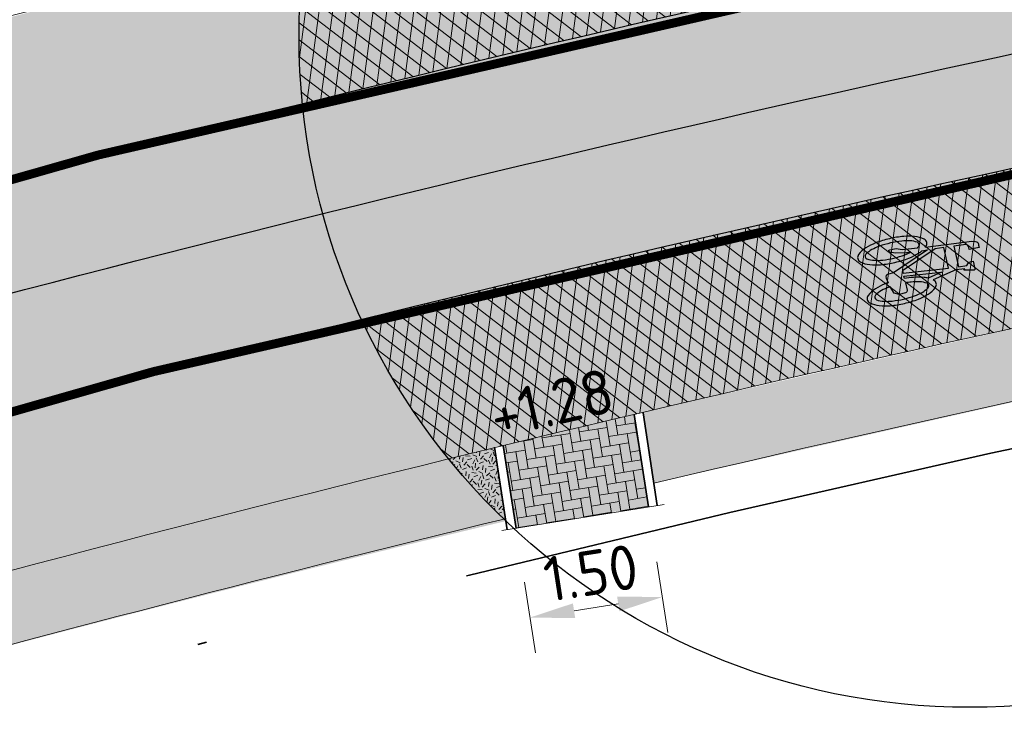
# Model space of a CAD drawing. Header units: metres. Extents: x 132493 to 134960, y 502695 to 503907.
# Tile 85 of 144: x 133418.69 to 133429.7, y 503156.51 to 503164.34. Entities that reach past the tile are written whole.
import ezdxf

# ---------------------------------------------------------------- set-up
doc = ezdxf.new("R2010")
doc.units = ezdxf.units.M
for name, pattern in [('VH-OPSLUITBAND_100X200', [16, 8, -2, 4, -2]), ('VW-1-1_STREEP', [2, 1, -1]), ('XX-PROJECTGRENS', [18, 12, -3, 0, -3])]:
    doc.linetypes.add(name, pattern=pattern)
doc.layers.get('Defpoints').update_dxf_attribs({"color": 3})
for name, color, linetype, lineweight, plot in [('ARC-hoev-bss-kf-ev-grijs-nieuw', 253, 'Continuous', 18, False), ('ARC-hoev-fietsstrook-plateau-drempel-afalt rood', 241, 'Continuous', 18, False), ('ARC-hoev-gras zaaien', 73, 'Continuous', 35, False), ('ARC-hoev-nieuw-asfalt-streetprint', 215, 'Continuous', 35, False)]:
    doc.layers.add(name, color=color, linetype=linetype, lineweight=lineweight, plot=plot)
for name, color, linetype, lineweight in [('N-WE-GR-GRAS-A-200', 81, 'Continuous', 18), ('N-WE-KG-GRENS_WERKGRENS-G', 5, 'XX-PROJECTGRENS', 35), ('N-WE-VH-KANTOPSLUITING_OPSLUITBAND_100X200-G', 150, 'VH-OPSLUITBAND_100X200', 35), ('N-WE-VH-KANTOPSLUITING_VOORKANTBAND-G', 7, 'Continuous', 35), ('N-WE-VH-KANTVERHARDING-G', 2, 'Continuous', 18), ('N-WE-VH-VERHARDING_ASFALT-A', 23, 'Continuous', 18), ('N-WE-VW-MARKERING_LANGS_STREEP_11_010-G', 7, 'VW-1-1_STREEP', 13), ('N-WE-VW-MARKERING_SYMBOOL-S', 7, 'Continuous', 25), ('N02-WE-VH-VERHARDING_ASFALT-A', 252, 'Continuous', 18), ('N02-WE-VH-VERHARDING_BETONSTRAATSTEEN_ELLEBOOG-A', 251, 'Continuous', 18), ('X-XX-AL-DETAIL1-M', 7, 'Continuous', 18), ('X-XX-AL-DETAIL1-T25', 7, 'Continuous', 25)]:
    doc.layers.add(name, color=color, linetype=linetype, lineweight=lineweight)
doc.styles.add('NLCS-ISO-M200-T25', font='NLCS-ISO.ttf', dxfattribs={"height": 0.5})
doc.dimstyles.new('NLCS-M200-T25-PIJL_L2_H1', dxfattribs={"dimscale": 0.2, "dimtxt": 2.5, "dimasz": 2.5, "dimexe": 2, "dimexo": 2, "dimgap": 0.7, "dimtad": 1, "dimzin": 0, "dimdsep": 46, "dimtxsty": 'NLCS-ISO-M200-T25', "dimcen": 0, "dimdle": 2, "dimclrd": 256, "dimclre": 256, "dimclrt": 256, "dimadec": 1, "dimazin": 0, "dimtfac": 1, "dimtdec": 3, "dimtofl": 0, "dimtmove": 0, "dimatfit": 3, "dimfxl": 2, "dimfxlon": 1, "dimtfillclr": 256, "dimtolj": 1, "dimtzin": 0, "dimlwd": -1, "dimlwe": -1, "dimarcsym": 0})

# ---------------------------------------------------------------- blocks, each defined once
blk = doc.blocks.new('*D334')
at = {"layer": 'Defpoints', "color": 0, "transparency": 16777216}
for p in [(133425.7182280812, 503158.8909545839), (133425.874131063, 503157.8832981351), (133424.6039854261, 503156.282315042)]:
    blk.add_point(p, dxfattribs=at)
at = {"layer": 'X-XX-AL-DETAIL1-M', "transparency": 16777216}
for p, q in [((133425.812971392, 503158.2785948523), (133425.9352907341, 503157.4880014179)), ((133424.4529280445, 503157.2586526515), (133424.3306087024, 503158.0492460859)), ((133424.88588927, 503157.7303989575), (133425.3800101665, 503157.8068485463))]:
    blk.add_line(p, q, dxfattribs=at)
for points in [[(133424.8731476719, 503157.8127524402), (133424.8986308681, 503157.6480454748), (133424.3917683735, 503157.6539493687)], [(133425.3672685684, 503157.889202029), (133425.3927517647, 503157.7244950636), (133425.874131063, 503157.8832981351)]]:
    blk.add_solid(points, dxfattribs=at)
at = {"layer": 'X-XX-AL-DETAIL1-M', "transparency": 16777216, "insert": (133425.073319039, 503158.1540380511), "char_height": 0.5, "attachment_point": 5, "rotation": 8.794975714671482, "style": 'NLCS-ISO-M200-T25'}
blk.add_mtext('\\A1;1.50', dxfattribs=at)
blk = doc.blocks.new('N-SVW-MARKERING_SYMBOOL_FIETS_1.35')
h = blk.add_hatch(color=256)
h.paths.add_polyline_path([(-0.04499837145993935, 1.349999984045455), (-0.06976901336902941, 1.349999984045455), (-0.06976901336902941, 1.35), (-0.0945396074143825, 1.35, 0.2360683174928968), (-0.1193102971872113, 1.325229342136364), (-0.131695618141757, 1.288073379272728), (-0.1832587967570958, 0.7663029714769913, 0.006813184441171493), (-0.1885121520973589, 0.7728116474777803, 0.2231196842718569), (-0.2307781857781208, 0.7926605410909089, 0.2231196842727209), (-0.2730442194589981, 0.7728116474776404, 0.09064812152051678), (-0.3271133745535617, 0.6765780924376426, 0.04745077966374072), (-0.3555239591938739, 0.5585754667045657, 0.03537354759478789), (-0.3670167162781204, 0.3963302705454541, 0.03537354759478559), (-0.3555239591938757, 0.2340850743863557, 0.04745077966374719), (-0.3271133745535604, 0.1160824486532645, 0.09064812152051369), (-0.2730442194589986, 0.01984889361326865, 0.2231196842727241), (-0.2307781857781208, -2.710505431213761e-20, 0.223119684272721), (-0.1885121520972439, 0.01984889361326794, 0.0906481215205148), (-0.1344429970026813, 0.116082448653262, 0.04745077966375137), (-0.1060324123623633, 0.2340850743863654, 0.03537354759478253), (-0.0945396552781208, 0.3963302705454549, 0.03537354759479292), (-0.1060324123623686, 0.5585754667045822, 0.04745077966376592), (-0.1344429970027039, 0.6765780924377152, 0.038863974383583), (-0.1533803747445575, 0.7202944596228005), (-0.1478054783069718, 0.7834766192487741), (0.01692823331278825, 0.3546412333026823), (0.01692823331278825, 0.2972477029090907, 0.5446649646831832), (0.05408419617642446, 0.2600917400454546), (0.1103382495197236, 0.2722041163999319, 0.008345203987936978), (0.1151182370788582, 0.2340850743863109, 0.04745077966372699), (0.1435288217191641, 0.1160824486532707, 0.09064812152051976), (0.1975979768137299, 0.01984889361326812, 0.2231196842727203), (0.2398640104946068, -2.710505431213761e-20, 0.2231196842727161), (0.2821300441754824, 0.01984889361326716, 0.09064812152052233), (0.336199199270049, 0.1160824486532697, 0.04745077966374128), (0.3646097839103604, 0.2340850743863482, 0.03537354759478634), (0.376102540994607, 0.3963302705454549, 0.03537354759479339), (0.3646097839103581, 0.5585754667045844, 0.04745077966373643), (0.3361991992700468, 0.6765780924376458, 0.09064812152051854), (0.2821300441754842, 0.7728116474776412, 0.22311968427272), (0.2398640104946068, 0.7926605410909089, 0.2231196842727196), (0.1975979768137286, 0.7728116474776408, 0.006813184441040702), (0.1923446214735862, 0.7663029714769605), (0.1407814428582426, 1.040366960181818), (0.1531667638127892, 1.139449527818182), (0.165552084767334, 1.127064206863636), (0.1903227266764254, 1.238532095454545, 0.5489458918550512), (0.1779374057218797, 1.25091741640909), (0.091240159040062, 1.25091741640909), (0.091240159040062, 1.201376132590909), (0.1226163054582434, 1.169999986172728), (0.1160108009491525, 1.077522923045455), (-0.1218602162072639, 1.077522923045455), (-0.1098166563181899, 1.214016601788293, -0.2817769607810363), (-0.06976901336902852, 1.238532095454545), (-0.04499837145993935, 1.238532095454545)])
h.paths.add_polyline_path([(0.1036254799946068, 0.9660550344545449), (0.04169887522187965, 0.4582568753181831), (0.01692823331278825, 0.4582568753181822), (-0.1403706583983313, 0.8677379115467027), (-0.131695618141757, 0.966055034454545)], flags=16)
h.paths.add_polyline_path([(0.1283961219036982, 0.8793577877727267), (0.1608345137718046, 0.7171658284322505, 0.03598583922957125), (0.1435288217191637, 0.6765780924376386, 0.04745077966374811), (0.1151182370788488, 0.5585754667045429, 0.02190482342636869), (0.1052926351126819, 0.4582568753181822), (0.07885483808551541, 0.4582568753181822)], flags=16)
h.paths.add_polyline_path([(-0.2051783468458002, 0.6923682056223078, -0.01664003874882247), (-0.1957776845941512, 0.677412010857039), (-0.2183928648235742, 0.5077981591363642), (-0.2431635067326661, 0.4458715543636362), (-0.2431635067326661, 0.3715596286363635, 0.7207592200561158), (-0.2307781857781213, 0.3591743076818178, 0.1622776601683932), (-0.2183928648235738, 0.3715596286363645), (-0.1936222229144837, 0.4211009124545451), (-0.1688515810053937, 0.5449541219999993), (-0.1643679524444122, 0.5957685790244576, -0.03090717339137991), (-0.1514351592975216, 0.5235743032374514, -0.02887400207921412), (-0.1440809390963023, 0.3963302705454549, -0.0288740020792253), (-0.1514351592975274, 0.2690862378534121, -0.03940657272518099), (-0.169473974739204, 0.177386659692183, -0.08052682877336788), (-0.2051783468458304, 0.1002923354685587, -0.249059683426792), (-0.2307781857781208, 0.08669724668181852, -0.2490596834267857), (-0.2563780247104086, 0.100292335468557, -0.08052682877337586), (-0.2920823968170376, 0.1773866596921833, -0.03940657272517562), (-0.3101212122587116, 0.269086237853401, -0.02887400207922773), (-0.3174754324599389, 0.3963302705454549, -0.02887400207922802), (-0.310121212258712, 0.5235743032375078, -0.03940657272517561), (-0.2920823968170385, 0.615273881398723, -0.08052682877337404), (-0.256378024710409, 0.692368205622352, -0.2490596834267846), (-0.2307781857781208, 0.7059632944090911, -0.2490596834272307)], flags=16)
h.paths.add_polyline_path([(0.2398640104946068, 0.7059632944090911, -0.2490596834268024), (0.2654638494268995, 0.6923682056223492, -0.08052682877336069), (0.3011682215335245, 0.6152738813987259, -0.03940657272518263), (0.3192070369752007, 0.5235743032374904, -0.02887400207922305), (0.3265612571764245, 0.3963302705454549, -0.02887400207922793), (0.3192070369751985, 0.2690862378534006, -0.03940657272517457), (0.301168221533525, 0.1773866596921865, -0.08052682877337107), (0.2654638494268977, 0.100292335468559, -0.2490596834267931), (0.2398640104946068, 0.08669724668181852, -0.2490596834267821), (0.214264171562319, 0.1002923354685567, -0.08052682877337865), (0.1785597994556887, 0.1773866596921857, -0.03940657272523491), (0.1605209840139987, 0.2690862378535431, -0.003097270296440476), (0.1590287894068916, 0.2826879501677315), (0.2398640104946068, 0.3096330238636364), (0.2646346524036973, 0.3591743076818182), (0.2646346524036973, 0.4334862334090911, 0.4142135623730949), (0.2398640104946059, 0.4582568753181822), (0.1549042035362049, 0.4582568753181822, -0.01484253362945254), (0.160520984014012, 0.5235743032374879, -0.0394065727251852), (0.1785597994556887, 0.6152738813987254, -0.08052682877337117), (0.2142641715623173, 0.6923682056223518, -0.2490596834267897)], flags=16)
at = {"flags": 128}
for points in [[(-0.1832587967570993, 0.7663029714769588), (-0.131695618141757, 1.288073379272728), (-0.1193102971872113, 1.325229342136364, -0.4142135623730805), (-0.06976901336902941, 1.349999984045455), (-0.04499837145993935, 1.349999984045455), (-0.04499837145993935, 1.238532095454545), (-0.06976901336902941, 1.238532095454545, 0.2817769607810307), (-0.1098166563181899, 1.214016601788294), (-0.1218602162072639, 1.077522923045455), (0.1160108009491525, 1.077522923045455), (0.1226163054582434, 1.169999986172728), (0.091240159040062, 1.201376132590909), (0.091240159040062, 1.25091741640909), (0.1779374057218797, 1.25091741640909, -0.5489458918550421), (0.1903227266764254, 1.238532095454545), (0.165552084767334, 1.127064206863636), (0.1531667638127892, 1.139449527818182), (0.1407814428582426, 1.040366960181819), (0.1923446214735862, 0.7663029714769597)], [(-0.1885121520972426, 0.7728116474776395, 0.22311968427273), (-0.2307781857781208, 0.7926605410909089, 0.2231196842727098), (-0.2730442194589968, 0.7728116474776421, 0.09064812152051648), (-0.3271133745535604, 0.676578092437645, 0.04745077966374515), (-0.3555239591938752, 0.558575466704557, 0.03537354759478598), (-0.3670167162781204, 0.3963302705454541, 0.0353735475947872), (-0.3555239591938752, 0.2340850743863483, 0.04745077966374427), (-0.3271133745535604, 0.1160824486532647, 0.09064812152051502), (-0.2730442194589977, 0.01984889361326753, 0.2231196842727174), (-0.2307781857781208, -2.710505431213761e-20, 0.2231196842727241), (-0.1885121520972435, 0.01984889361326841, 0.09064812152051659), (-0.1344429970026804, 0.1160824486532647, 0.04745077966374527), (-0.106032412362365, 0.2340850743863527, 0.03537354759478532), (-0.0945396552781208, 0.3963302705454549, 0.03537354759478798), (-0.1060324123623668, 0.5585754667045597, 0.04745077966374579), (-0.1344429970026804, 0.676578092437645, 0.03886397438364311), (-0.1533803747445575, 0.7202944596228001), (-0.1478054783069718, 0.7834766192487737), (0.01692823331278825, 0.3546412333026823), (0.01692823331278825, 0.2972477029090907, 0.544664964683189), (0.0540841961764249, 0.2600917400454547), (0.1103382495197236, 0.2722041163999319, 0.008345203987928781), (0.1151182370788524, 0.2340850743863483, 0.04745077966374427), (0.1435288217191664, 0.1160824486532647, 0.09064812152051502), (0.1975979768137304, 0.01984889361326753, 0.2231196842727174), (0.2398640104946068, -2.710505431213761e-20, 0.2231196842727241), (0.2821300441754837, 0.01984889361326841, 0.09064812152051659), (0.3361991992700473, 0.1160824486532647, 0.04745077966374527), (0.3646097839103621, 0.2340850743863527, 0.03537354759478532), (0.376102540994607, 0.3963302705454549, 0.03537354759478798), (0.3646097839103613, 0.5585754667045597, 0.04745077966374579), (0.3361991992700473, 0.676578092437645, 0.09064812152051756), (0.2821300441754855, 0.7728116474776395, 0.22311968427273), (0.2398640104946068, 0.7926605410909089, 0.2231196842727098), (0.1975979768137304, 0.7728116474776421)]]:
    blk.add_lwpolyline(points, format="xyb", dxfattribs=at)
blk.add_lwpolyline([(-0.1403706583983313, 0.8677379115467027), (0.01692823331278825, 0.4582568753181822), (0.04169887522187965, 0.4582568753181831), (0.1036254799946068, 0.966055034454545), (-0.131695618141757, 0.966055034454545)], close=True, dxfattribs=at)
for points in [[(0.1608345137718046, 0.7171658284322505, 0.03598583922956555), (0.1435288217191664, 0.676578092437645, 0.04745077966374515), (0.1151182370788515, 0.558575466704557, 0.02190482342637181), (0.1052926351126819, 0.4582568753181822), (0.07885483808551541, 0.4582568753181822), (0.1283961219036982, 0.8793577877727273)], [(-0.1643679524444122, 0.5957685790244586), (-0.1688515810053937, 0.5449541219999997), (-0.1936222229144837, 0.4211009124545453), (-0.2183928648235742, 0.3715596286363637, -0.1622776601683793), (-0.2307781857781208, 0.359174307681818, -0.7207592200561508), (-0.2431635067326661, 0.3715596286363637), (-0.2431635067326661, 0.4458715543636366), (-0.2183928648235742, 0.5077981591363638), (-0.1957776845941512, 0.6774120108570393, 0.01664003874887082), (-0.205178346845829, 0.6923682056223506, 0.2490596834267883), (-0.2307781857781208, 0.7059632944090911, 0.2490596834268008), (-0.2563780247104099, 0.6923682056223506, 0.08052682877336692), (-0.2920823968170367, 0.6152738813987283, 0.0394065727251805), (-0.3101212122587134, 0.523574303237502, 0.02887400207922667), (-0.3174754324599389, 0.3963302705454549, 0.02887400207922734), (-0.3101212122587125, 0.2690862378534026, 0.03940657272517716), (-0.2920823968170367, 0.1773866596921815, 0.08052682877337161), (-0.2563780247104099, 0.1002923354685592, 0.2490596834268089), (-0.2307781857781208, 0.08669724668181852, 0.2490596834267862), (-0.2051783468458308, 0.1002923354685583, 0.08052682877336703), (-0.169473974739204, 0.1773866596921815, 0.0394065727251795), (-0.1514351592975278, 0.2690862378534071, 0.02887400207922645), (-0.1440809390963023, 0.3963302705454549, 0.02887400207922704), (-0.1514351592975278, 0.523574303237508, 0.0309071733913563)], [(0.3265612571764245, 0.3963302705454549, 0.02887400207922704), (0.3192070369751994, 0.523574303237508, 0.0394065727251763), (0.3011682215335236, 0.6152738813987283, 0.08052682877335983), (0.2654638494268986, 0.6923682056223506, 0.2490596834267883), (0.2398640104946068, 0.7059632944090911, 0.2490596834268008), (0.2142641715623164, 0.6923682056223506, 0.08052682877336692), (0.17855979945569, 0.6152738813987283, 0.0394065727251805), (0.1605209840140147, 0.523574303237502, 0.01484253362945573), (0.1549042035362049, 0.4582568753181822), (0.2398640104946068, 0.4582568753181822, -0.4142135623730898), (0.2646346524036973, 0.4334862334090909), (0.2646346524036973, 0.359174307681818), (0.2398640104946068, 0.3096330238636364), (0.1590287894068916, 0.2826879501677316, 0.003097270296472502), (0.1605209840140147, 0.2690862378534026, 0.03940657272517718), (0.17855979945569, 0.1773866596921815, 0.0805268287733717), (0.2142641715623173, 0.1002923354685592, 0.2490596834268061), (0.2398640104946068, 0.08669724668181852, 0.2490596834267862), (0.2654638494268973, 0.1002923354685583, 0.08052682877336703), (0.3011682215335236, 0.1773866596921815, 0.0394065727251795), (0.3192070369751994, 0.2690862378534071, 0.02887400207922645)]]:
    blk.add_lwpolyline(points, format="xyb", close=True, dxfattribs=at)
for centre, radius, start, end in [((-0.4247008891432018, 0.5768019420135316), 0.3069282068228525, 38.12735981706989, 39.68880251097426), ((0.4337867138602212, 0.5768019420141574), 0.3069282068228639, 140.3111974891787, 141.8726401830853)]:
    blk.add_arc(centre, radius, start, end)

msp = doc.modelspace()

# ---------------------------------------------------------------- hatches: boundary and pattern name
at = {"layer": 'ARC-hoev-bss-kf-ev-grijs-nieuw', "transparency": 33554636}
h = msp.add_hatch(color=256, dxfattribs=at)
h.dxf.hatch_style = 1
h.paths.add_polyline_path([(133424.0942598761, 503159.5768526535), (133425.5579412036, 503159.9269457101), (133425.7164631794, 503158.9023617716), (133424.2375338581, 503158.6508219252)])
at = {"layer": 'ARC-hoev-fietsstrook-plateau-drempel-afalt rood', "transparency": 33554661}
h = msp.add_hatch(color=256, dxfattribs=at)
h.dxf.hatch_style = 1
edge = h.paths.add_edge_path()
edge.add_arc((133874.0785810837, 501859.3957617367), 1383.652869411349, 110.685719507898, 112.2774342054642, ccw=False)
edge.add_line((133385.3147152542, 503153.8474396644), (133406.696, 503161.006))
edge.add_arc((133489.1299196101, 502892.3203188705), 281.0468757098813, 102.48983840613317, 107.05623810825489, ccw=False)
edge.add_line((133428.3489063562, 503166.7160454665), (133432.1803776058, 503167.5273210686))
edge.add_line((133432.1803776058, 503167.5273210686), (133439.1825611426, 503168.8599553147))
edge.add_line((133439.1825611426, 503168.8599553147), (133446.2176858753, 503170.0060392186))
edge.add_arc((133414.3323586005, 503395.2937239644), 227.5328877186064, 278.0556597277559, 282.3451638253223)
edge.add_arc((133422.5347198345, 503358.1242526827), 189.4692158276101, 282.3252506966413, 289.1152212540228)
edge.add_arc((133363.3031030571, 503510.0072610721), 352.429251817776, 290.1279035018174, 293.9666326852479)
edge.add_line((133506.461469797, 503187.9636932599), (133507.1268222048, 503186.3449442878))
edge.add_arc((133377.3554252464, 503474.9728560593), 316.4596134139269, 290.03505620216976, 294.20939162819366, ccw=False)
edge.add_arc((133420.7884745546, 503364.7020125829), 198.0051933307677, 281.8415515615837, 289.15929448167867, ccw=False)
edge.add_arc((133416.2490677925, 503383.364706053), 217.2031011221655, 277.99753115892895, 282.0032829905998, ccw=False)
edge.add_line((133446.4686288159, 503168.2741082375), (133436.3161534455, 503166.5569313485))
edge.add_line((133436.3161534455, 503166.5569313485), (133426.2376053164, 503164.4487757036))
edge.add_arc((133485.8196719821, 502904.7478368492), 266.4481193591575, 102.9215082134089, 107.3500818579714)
edge.add_line((133406.3623620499, 503159.0727003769), (133385.9217347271, 503152.2060470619))
edge.add_arc((133874.0785810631, 501859.3957617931), 1381.902869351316, 110.686213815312, 112.2773508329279)
edge.add_line((133350.2124804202, 503138.152911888), (133349.5472091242, 503139.7715280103))
h = msp.add_hatch(color=256, dxfattribs=at)
h.dxf.hatch_style = 1
edge = h.paths.add_edge_path()
edge.add_line((133351.162867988, 503135.8406031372), (133362.9430079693, 503140.6032789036))
edge.add_line((133362.9430079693, 503140.6032789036), (133368.9272291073, 503142.9745040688))
edge.add_line((133368.9272291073, 503142.9745040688), (133386.7888810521, 503149.8611911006))
edge.add_line((133386.7888810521, 503149.8611911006), (133396.9074360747, 503153.3917337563))
edge.add_line((133396.9074360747, 503153.3917337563), (133407.1054617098, 503156.6856919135))
edge.add_arc((133485.8196719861, 502904.7478368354), 263.9481193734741, 102.92295074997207, 107.35063303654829, ccw=False)
edge.add_arc((133485.8196719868, 502904.747836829), 263.9481193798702, 98.49526846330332, 102.9229507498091, ccw=False)
edge.add_arc((133416.2490677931, 503383.3647060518), 219.70310112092, 278.0003644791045, 282.0052124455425)
edge.add_arc((133416.249067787, 503383.3647060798), 219.7031011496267, 282.0052124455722, 286.0100604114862)
edge.add_arc((133424.3205027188, 503353.1113213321), 188.3979050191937, 286.1881840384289, 292.422048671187)
edge.add_line((133496.1803872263, 503178.9564258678), (133508.0773256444, 503184.0324457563))
edge.add_line((133508.0773256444, 503184.0324457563), (133508.7426780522, 503182.4136967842))
edge.add_line((133508.7426780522, 503182.4136967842), (133496.8575648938, 503177.3427223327))
edge.add_arc((133412.6910628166, 503386.3081157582), 225.2787955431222, 286.6741153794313, 291.93845340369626, ccw=False)
edge.add_arc((133416.2490677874, 503383.3647060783), 221.4531011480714, 282.006545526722, 286.010763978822, ccw=False)
edge.add_arc((133416.2490677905, 503383.364706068), 221.4531011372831, 278.0023270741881, 282.0065455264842, ccw=False)
edge.add_arc((133485.8196719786, 502904.7478368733), 262.1981193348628, 98.49691403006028, 102.9239692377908)
edge.add_arc((133485.8196719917, 502904.7478368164), 262.1981193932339, 102.9239692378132, 107.3510244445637)
edge.add_line((133407.6256344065, 503155.0147868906), (133404.5578980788, 503154.0514184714))
edge.add_line((133404.5578980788, 503154.0514184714), (133391.3422839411, 503149.6280387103))
edge.add_line((133391.3422839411, 503149.6280387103), (133387.0475230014, 503148.0616749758))
edge.add_line((133387.0475230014, 503148.0616749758), (133382.3092683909, 503146.2875099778))
edge.add_line((133382.3092683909, 503146.2875099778), (133382.2557241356, 503146.4276278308))
edge.add_line((133382.2557241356, 503146.4276278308), (133362.998749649, 503138.9027577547))
edge.add_line((133362.998749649, 503138.9027577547), (133351.7711160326, 503134.3607255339))
edge.add_line((133351.7711160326, 503134.3607255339), (133351.162867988, 503135.8406031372))
at = {"layer": 'ARC-hoev-gras zaaien', "transparency": 33554623}
h = msp.add_hatch(color=256, dxfattribs=at)
h.dxf.hatch_style = 1
edge = h.paths.add_edge_path()
edge.add_line((133425.654972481, 503159.9498406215), (133431.1000594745, 503161.1805069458))
edge.add_line((133431.1000594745, 503161.1805069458), (133436.5715803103, 503162.2872958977))
edge.add_line((133436.5715803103, 503162.2872958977), (133447.0782893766, 503164.0680232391))
edge.add_arc((133416.2490677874, 503383.3647060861), 221.4531011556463, 278.0023270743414, 282.8519703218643)
edge.add_line((133465.5075274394, 503167.4594487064), (133465.5666497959, 503167.2497420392))
edge.add_line((133465.5666497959, 503167.2497420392), (133460.5973646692, 503165.5900186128))
edge.add_arc((133417.6213218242, 503374.5816381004), 213.3645642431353, 277.9666890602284, 281.62005081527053, ccw=False)
edge.add_line((133447.1930849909, 503163.2762948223), (133436.2904545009, 503161.4186667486))
edge.add_line((133436.2904545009, 503161.4186667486), (133430.7702755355, 503160.2916196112))
edge.add_line((133430.7702755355, 503160.2916196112), (133425.7782626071, 503159.1569679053))
edge.add_line((133425.7782626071, 503159.1569679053), (133425.654972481, 503159.9498406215))
h = msp.add_hatch(color=256, dxfattribs=at)
h.dxf.hatch_style = 1
edge = h.paths.add_edge_path()
edge.add_line((133395.1916076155, 503149.8265648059), (133395.313342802, 503149.1313361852))
edge.add_line((133395.313342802, 503149.1313361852), (133395.181318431, 503149.1084702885))
edge.add_line((133395.181318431, 503149.1084702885), (133391.3422839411, 503149.6280387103))
edge.add_line((133391.3422839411, 503149.6280387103), (133397.4712056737, 503151.735016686))
edge.add_line((133397.4712056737, 503151.735016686), (133404.5578980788, 503154.0514184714))
edge.add_arc((133488.5054056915, 502894.5408901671), 272.7506156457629, 103.68074165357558, 107.9255651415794, ccw=False)
edge.add_line((133423.9967282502, 503159.5532085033), (133424.1235937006, 503158.7332319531))
edge.add_arc((133482.0725507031, 502916.0100738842), 249.5448117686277, 103.4277276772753, 108.0584411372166)
edge.add_arc((133543.4399895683, 502717.1634258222), 457.6314054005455, 107.645860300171, 108.8475228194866)
edge.add_line((133395.6018147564, 503150.2573847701), (133395.1436057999, 503150.1007027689))
edge.add_line((133395.1436057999, 503150.1007027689), (133395.1916076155, 503149.8265648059))
at = {"layer": 'ARC-hoev-nieuw-asfalt-streetprint', "transparency": 33554534}
h = msp.add_hatch(color=256, dxfattribs=at)
h.dxf.hatch_style = 1
edge = h.paths.add_edge_path()
edge.add_line((133350.2124804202, 503138.152911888), (133368.0183238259, 503145.3034398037))
edge.add_line((133368.0183238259, 503145.3034398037), (133385.9217347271, 503152.2060470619))
edge.add_line((133385.9217347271, 503152.2060470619), (133396.1020405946, 503155.7584687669))
edge.add_arc((133488.2908971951, 502892.3663371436), 279.0594923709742, 98.61931450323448, 109.2903583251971, ccw=False)
edge.add_arc((133416.2490677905, 503383.3647060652), 217.2031011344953, 277.9975311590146, 286.0090348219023)
edge.add_arc((133409.3766475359, 503397.1455138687), 232.3617369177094, 286.7007830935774, 294.8775911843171)
edge.add_line((133507.1268222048, 503186.3449442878), (133508.0773256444, 503184.0324457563))
edge.add_line((133508.0773256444, 503184.0324457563), (133496.1803872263, 503178.9564258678))
edge.add_arc((133439.1611432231, 503310.7452326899), 143.5948599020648, 285.21421151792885, 293.3960211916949, ccw=False)
edge.add_arc((133416.2490677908, 503383.3647060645), 219.7031011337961, 278.0003644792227, 286.01006041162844, ccw=False)
edge.add_arc((133488.2963002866, 502892.3435844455), 276.5828280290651, 98.62308436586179, 109.2943501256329)
edge.add_line((133396.9074360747, 503153.3917337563), (133386.7888810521, 503149.8611911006))
edge.add_line((133386.7888810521, 503149.8611911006), (133368.9272291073, 503142.9745040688))
edge.add_line((133368.9272291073, 503142.9745040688), (133351.162867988, 503135.8406031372))
edge.add_line((133351.162867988, 503135.8406031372), (133350.2124804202, 503138.152911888))
at = {"layer": 'N-WE-GR-GRAS-A-200', "transparency": 33554559}
h = msp.add_hatch(dxfattribs=at)
h.set_pattern_fill('AGR-GRAS_02', color=256, scale=0.02, angle=41.18807900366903, pattern_type=2)
h.set_pattern_definition([(19.88062735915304, (198920.7455719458, -10807.2764379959), (0.1200683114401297, 0.256092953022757), [0.04999999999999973, -0.1499999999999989]), (19.88062735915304, (198920.8082089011, -10807.12618284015), (0.1200683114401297, 0.256092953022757), [0.04999999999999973, -0.1499999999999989]), (109.880627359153, (198920.7405756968, -10807.20380854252), (-0.256092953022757, 0.1200683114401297), [0.05, -0.15]), (109.880627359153, (198920.7920036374, -10807.11077539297), (-0.256092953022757, 0.1200683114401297), [0.05, -0.15]), (64.88062735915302, (198920.7355794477, -10807.13117908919), (-0.06801232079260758, 0.1880806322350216), [0.05000000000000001, -0.2328427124]), (154.880627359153, (198920.8490162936, -10807.23903121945), (-0.1880806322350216, -0.06801232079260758), [0.04999999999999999, -0.2328427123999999]), (46.44567855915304, (198920.7721884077, -10807.20301072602), (0.1880806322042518, 0.06801232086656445), [0.04999999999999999, -0.3972135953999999]), (46.44567855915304, (198920.8228185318, -10807.07836486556), (0.1880806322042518, 0.06801232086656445), [0.04999999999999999, -0.3972135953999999]), (83.3155761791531, (198920.8772283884, -10807.22882937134), (-0.0680123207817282, 0.1880806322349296), [0.05, -0.3972135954]), (83.3155761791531, (198920.7619865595, -10807.17479863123), (-0.0680123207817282, 0.1880806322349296), [0.05, -0.3972135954]), (83.3155761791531, (198920.844817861, -10807.19801447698), (-0.0680123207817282, 0.1880806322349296), [0.05, -0.3972135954]), (136.4456785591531, (198920.7081651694, -10807.17299364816), (-0.06801232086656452, 0.1880806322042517), [0.05, -0.3972135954]), (173.315576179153, (198920.7729862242, -10807.23462343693), (-0.1880806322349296, -0.06801232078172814), [0.04999999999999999, -0.3972135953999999])])
h.paths.add_polyline_path([(133425.6567653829, 503159.9422356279), (133431.1018523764, 503161.1729019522), (133436.5733732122, 503162.2796909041), (133436.2922474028, 503161.411061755), (133430.7720684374, 503160.2840146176), (133425.7782608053, 503159.1569674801)])
h = msp.add_hatch(dxfattribs=at)
h.set_pattern_fill('AGR-GRAS_02', color=256, scale=0.02, angle=41.18807900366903, pattern_type=2)
h.set_pattern_definition([(19.88062735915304, (198914.8155208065, -10808.21428860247), (0.1200683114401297, 0.256092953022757), [0.04999999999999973, -0.1499999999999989]), (19.88062735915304, (198914.8781577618, -10808.06403344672), (0.1200683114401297, 0.256092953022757), [0.04999999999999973, -0.1499999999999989]), (109.880627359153, (198914.8105245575, -10808.14165914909), (-0.256092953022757, 0.1200683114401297), [0.05, -0.15]), (109.880627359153, (198914.8619524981, -10808.04862599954), (-0.256092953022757, 0.1200683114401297), [0.05, -0.15]), (64.88062735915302, (198914.8055283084, -10808.06902969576), (-0.06801232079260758, 0.1880806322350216), [0.05000000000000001, -0.2328427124]), (154.880627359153, (198914.9189651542, -10808.17688182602), (-0.1880806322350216, -0.06801232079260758), [0.04999999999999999, -0.2328427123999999]), (46.44567855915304, (198914.8421372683, -10808.14086133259), (0.1880806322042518, 0.06801232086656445), [0.04999999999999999, -0.3972135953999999]), (46.44567855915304, (198914.8927673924, -10808.01621547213), (0.1880806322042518, 0.06801232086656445), [0.04999999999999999, -0.3972135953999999]), (83.3155761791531, (198914.9471772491, -10808.16667997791), (-0.0680123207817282, 0.1880806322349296), [0.05, -0.3972135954]), (83.3155761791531, (198914.8319354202, -10808.1126492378), (-0.0680123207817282, 0.1880806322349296), [0.05, -0.3972135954]), (83.3155761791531, (198914.9147667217, -10808.13586508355), (-0.0680123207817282, 0.1880806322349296), [0.05, -0.3972135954]), (136.4456785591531, (198914.7781140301, -10808.11084425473), (-0.06801232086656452, 0.1880806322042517), [0.05, -0.3972135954]), (173.315576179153, (198914.8429350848, -10808.1724740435), (-0.1880806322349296, -0.06801232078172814), [0.04999999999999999, -0.3972135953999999])])
edge = h.paths.add_edge_path()
edge.add_line((133423.4837722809, 503159.428203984), (133423.9967282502, 503159.5532085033))
edge.add_line((133423.9967282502, 503159.5532085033), (133424.1194872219, 503158.7597735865))
edge.add_line((133424.1194872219, 503158.7597735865), (133424.1007295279, 503158.7552165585))
edge.add_arc((133429.3104437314, 503164.1504809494), 7.499999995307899, 219.0233409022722, 226.0023742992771, ccw=False)
at = {"layer": 'N-WE-VH-VERHARDING_ASFALT-A', "transparency": 33554559}
h = msp.add_hatch(dxfattribs=at)
h.set_pattern_fill('AVH-ASFALT_LAAG1-D', color=11, scale=5, angle=182, pattern_type=2)
h.set_pattern_definition([(262.4278792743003, (29.40421531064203, 8.391432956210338), (0.1486919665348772, -0.01976610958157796), []), (322.4278792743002, (29.40421531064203, 8.391432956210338), (0.09146393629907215, 0.1188879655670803), [])])
edge = h.paths.add_edge_path()
edge.add_arc((133429.3104437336, 503164.1504809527), 7.499999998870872, 171.9068029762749, 185.7241080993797)
edge.add_arc((133485.8196719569, 502904.7478369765), 266.4481192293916, 100.68712347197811, 103.89191918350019, ccw=False)
edge.add_arc((133429.310443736, 503164.1504809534), 7.499999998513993, 18.85493455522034, 32.7331156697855)
edge.add_arc((133487.8195898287, 502896.2517114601), 276.9186771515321, 100.8654668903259, 103.7744517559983)
h = msp.add_hatch(dxfattribs=at)
h.set_pattern_fill('AVH-ASFALT_LAAG1-D', color=11, scale=5, angle=182, pattern_type=2)
h.set_pattern_definition([(262.4278792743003, (30.30165935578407, 4.153621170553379), (0.1486919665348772, -0.01976610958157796), []), (322.4278792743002, (30.30165935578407, 4.153621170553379), (0.09146393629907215, 0.1188879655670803), [])])
edge = h.paths.add_edge_path()
edge.add_arc((133429.3104437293, 503164.1504809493), 7.499999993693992, 204.9183301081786, 219.0233409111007)
edge.add_arc((133485.8196719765, 502904.7478368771), 262.198119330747, 100.8256443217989, 103.7533983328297, ccw=False)
edge.add_arc((133429.3104437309, 503164.1504809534), 7.500000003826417, 345.555701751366, 359.6607125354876)
edge.add_arc((133485.8196719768, 502904.7478368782), 263.94811932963, 100.7006640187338, 103.8783786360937)
at = {"layer": 'N02-WE-VH-VERHARDING_ASFALT-A', "transparency": 33554559}
h = msp.add_hatch(dxfattribs=at)
h.set_pattern_fill('AVH-BSS_KEIFORMAAT_ELLEBOOG-SO', color=2, angle=217, pattern_type=2)
h.set_pattern_definition([(237.4278792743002, (0, 0), (0.03195713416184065, -0.1450129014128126), [0.315, -0.105]), (147.4278792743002, (0.1769700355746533, -0.113055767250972), (0.03195713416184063, -0.1450129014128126), [0.315, -0.105])])
edge = h.paths.add_edge_path()
edge.add_arc((133429.3104437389, 503164.1504809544), 7.50000000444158, 185.72410809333, 204.9183301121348)
edge.add_arc((133485.8196719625, 502904.7478369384), 263.9481192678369, 100.70066401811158, 103.87837863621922, ccw=False)
edge.add_arc((133429.3104437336, 503164.1504809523), 7.500000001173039, 359.6607125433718, 378.8549345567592)
edge.add_line((133436.4079925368, 503166.5742798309), (133429.7448705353, 503165.2285788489))
edge.add_arc((133485.8196718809, 502904.7478370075), 266.448119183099, 102.1488994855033, 103.8919191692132)
at = {"layer": 'N02-WE-VH-VERHARDING_BETONSTRAATSTEEN_ELLEBOOG-A', "transparency": 33554559}
h = msp.add_hatch(dxfattribs=at)
h.set_pattern_fill('AVH-BSS_KEIFORMAAT_ELLEBOOG-SO', color=256, angle=348.8536650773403, pattern_type=2)
h.set_pattern_definition([(9.281544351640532, (0, 0), (0.08669028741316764, 0.120560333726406), [0.315, -0.105]), (279.2815443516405, (-0.03387004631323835, 0.2072506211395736), (0.08669028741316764, 0.120560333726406), [0.315, -0.105])])
h.paths.add_polyline_path([(133424.0942598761, 503159.5768526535), (133425.5579412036, 503159.92694571), (133425.7182280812, 503158.8909545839), (133424.2373900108, 503158.651751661)])

# ---------------------------------------------------------------- linework, layer by layer
at = {"layer": 'Defpoints', "flags": 128}
for points in [[(133335.4504452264, 503132.0053922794, -0.009835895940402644), (133385.9217347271, 503152.2060470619, -0.01165277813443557), (133406.3623620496, 503159.0727003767, -0.03866584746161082), (133446.4686288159, 503168.2741082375, 0.03497102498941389), (133476.1512789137, 503174.5851279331, 0.02718182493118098), (133495.2130681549, 503181.2617497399), (133508.9356879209, 503187.1167259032), (133513.8202700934, 503188.835567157)], [(133335.937661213, 503130.8542534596, -0.009834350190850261), (133386.3553114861, 503151.0336204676, -0.01164884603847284), (133406.7339112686, 503157.8791959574, -0.03866195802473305), (133446.6479073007, 503167.037019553, 0.03496707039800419), (133476.4979056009, 503173.3841475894, 0.02719451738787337), (133495.6967161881, 503180.1090828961), (133509.3889012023, 503185.9510735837), (133517.2405361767, 503188.7139944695)], [(133336.4248771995, 503129.7031146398, -0.00983280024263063), (133386.7888810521, 503149.8611911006, -0.01164489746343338), (133407.1054617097, 503156.6856919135, -0.03865805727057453), (133446.8272136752, 503165.7999349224, 0.03496312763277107), (133476.8445313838, 503172.1831670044, 0.02720707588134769), (133496.1803872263, 503178.9564258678), (133509.8421144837, 503184.7854212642), (133514.6501180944, 503186.4773151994)]]:
    msp.add_lwpolyline(points, format="xyb", dxfattribs=at)
at = {"layer": 'Defpoints'}
msp.add_circle((133429.3104437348, 503164.1504809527), 7.5, dxfattribs=at)
at = {"layer": 'N-WE-KG-GRENS_WERKGRENS-G', "flags": 128}
msp.add_lwpolyline([(132713.8574613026, 502831.0580347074, 0.005570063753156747), (132736.3364398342, 502852.2821149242, 0.02528372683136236), (132742.3564131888, 502859.0920275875, 0.02378065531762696), (132764.8374316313, 502894.8777678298), (132764.3316825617, 502900.7720262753), (132769.1033134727, 502908.8440283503), (132770.1472463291, 502910.6100132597, -0.1999422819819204), (132792.8395207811, 502927.5846064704), (132821.6574329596, 502934.8682218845), (132821.8774908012, 502934.9238406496, -0.3826627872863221), (132824.7147034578, 502933.4345395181), (132826.4403593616, 502928.7457023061), (132836.0126593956, 502932.3790914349), (132835.1422824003, 502934.6408631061, -0.4190667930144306), (132837.1916569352, 502939.0343225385), (132839.9460323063, 502940.0107226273), (132859.0093786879, 502946.7684991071), (132896.4310291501, 502960.6877564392), (132897.8682955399, 502961.2223582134, -0.414545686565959), (132902.241647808, 502959.2173635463), (132903.1718656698, 502956.771019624), (132912.9374155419, 502960.2426878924), (132911.7843959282, 502963.3955454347, -0.4150905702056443), (132913.474181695, 502967.0613674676), (132914.7767187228, 502967.5397454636), (132938.3614250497, 502976.2016140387), (132937.6224978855, 502978.218195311), (133021.3873068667, 503008.0323382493), (133021.6649358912, 503007.2559797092), (133025.6326239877, 503008.6090530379), (133041.138442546, 503014.1171993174, -0.1103685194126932), (133061.9198871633, 503016.654221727), (133077.9674409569, 503015.0705569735), (133083.2493027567, 503014.5493125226, -0.006082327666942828), (133083.442742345, 503014.5278438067, -0.2579390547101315), (133089.7072472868, 503009.9835794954), (133098.6401080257, 503013.1295457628, -0.265135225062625), (133100.7363959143, 503020.7744244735), (133115.8269476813, 503035.8476061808, -0.1102594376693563), (133133.4898386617, 503047.0494830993), (133134.6884052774, 503047.4809715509), (133135.5872467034, 503044.9842156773), (133140.9956119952, 503046.8551439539), (133153.4352097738, 503051.2787820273), (133217.6736325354, 503075.2692786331), (133227.6286606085, 503079.1045076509), (133231.4393499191, 503077.3620802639), (133233.221242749, 503081.2590805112), (133256.6406850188, 503090.2815487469), (133275.2480078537, 503097.9132657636), (133286.8641141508, 503102.663705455), (133286.9959372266, 503102.611572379), (133301.2143453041, 503108.4141632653), (133308.6707664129, 503105.028186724), (133316.0634265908, 503108.0857307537), (133318.7108270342, 503114.6835351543), (133331.4339915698, 503120.1368624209), (133350.4881779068, 503128.3037546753), (133350.949471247, 503129.2663756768, -0.0005797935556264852), (133353.8959263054, 503130.4761869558, -0.007004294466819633), (133389.706913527, 503144.5492659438), (133398.1815961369, 503145.8738086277), (133401.0319163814, 503146.3192967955), (133400.8006422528, 503151.1583812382, -0.0522661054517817), (133447.2343836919, 503162.6708405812), (133447.9712047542, 503161.9662686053), (133449.108795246, 503158.5337313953), (133471.022142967, 503165.2937241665, 0.09025762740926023), (133473.9172051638, 503167.2191786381, 0.00453534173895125), (133476.4858831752, 503167.8750114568), (133478.7565008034, 503166.4598963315, 0.01475269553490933), (133490.5712790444, 503170.4471541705)], format="xyb", dxfattribs=at)
at = {"layer": 'N-WE-VH-KANTOPSLUITING_OPSLUITBAND_100X200-G', "flags": 128}
for points in [[(133425.6567653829, 503159.9422356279), (133425.8169506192, 503158.9069014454)], [(133423.9954356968, 503159.5615627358), (133424.1386674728, 503158.6358047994)]]:
    msp.add_lwpolyline(points, dxfattribs=at)
at = {"layer": 'N-WE-VH-KANTOPSLUITING_VOORKANTBAND-G', "flags": 128}
for points in [[(133425.5579412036, 503159.9269457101), (133425.7182280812, 503158.8909545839)], [(133424.0942598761, 503159.5768526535), (133424.2373900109, 503158.651751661)]]:
    msp.add_lwpolyline(points, dxfattribs=at)
at = {"layer": 'N-WE-VH-KANTVERHARDING-G', "flags": 128}
for points in [[(133395.6795591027, 503157.4626258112, -0.005748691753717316), (133405.8421951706, 503160.7436071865, -0.03867127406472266), (133446.2176858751, 503170.0060392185, 0.03497658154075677), (133475.666, 503176.2665000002, 0.0271638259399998), (133494.5360000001, 503182.8755000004), (133508.3011893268, 503188.7486391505), (133513.2393764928, 503190.4863435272)], [(133518.0014822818, 503186.4673416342, 0.0388036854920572), (133514.3819332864, 503185.0849946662), (133509.1844751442, 503182.6229747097, -0.009776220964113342), (133508.2930372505, 503182.2218503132), (133496.8575648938, 503177.3427223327, -0.02722443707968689), (133477.3298059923, 503170.5017937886, -0.03495762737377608), (133447.0782893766, 503164.0680232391, 0.03865257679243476), (133407.6256344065, 503155.0147868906, 0.01163934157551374), (133387.3958662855, 503148.2197853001, 0.0009874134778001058), (133382.3092683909, 503146.2875099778)], [(133334.4565246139, 503134.3537154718, -0.009839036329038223), (133385.0372159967, 503154.5977887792, -0.005912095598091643), (133395.4250363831, 503158.221057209, -0.005748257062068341), (133405.6044053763, 503161.5074505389, -0.0180818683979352), (133424.3666505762, 503166.6323808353, -0.0180818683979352)], [(133460.2801842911, 503165.516819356, -0.01493844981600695), (133447.193084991, 503163.2762948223, 0.02086559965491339), (133425.7782608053, 503159.1569674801)], [(133424.1194872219, 503158.7597735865, 0.01613837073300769), (133407.8634284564, 503154.2509448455, 0.007309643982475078), (133395.1436057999, 503150.1007027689)]]:
    msp.add_lwpolyline(points, format="xyb", dxfattribs=at)
msp.add_lwpolyline([(133424.0785046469, 503158.6260865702), (133425.8943283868, 503158.9194004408)], dxfattribs=at)
at = {"layer": 'N-WE-VW-MARKERING_LANGS_STREEP_11_010-G', "ltscale": 4, "const_width": 0.1, "flags": 128}
for points in [[(133350.2124804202, 503138.152911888, -0.006942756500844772), (133385.9217347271, 503152.2060470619, -0.01165277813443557), (133406.3623620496, 503159.0727003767, -0.03866584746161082), (133446.4686288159, 503168.2741082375, 0.03497102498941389), (133476.1512789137, 503174.5851279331, 0.02718182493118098), (133495.2130681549, 503181.2617497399), (133507.1268222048, 503186.3449442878)], [(133351.1628679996, 503135.840603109, -0.006939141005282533), (133386.7888810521, 503149.8611911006, -0.01164489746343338), (133407.1054617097, 503156.6856919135, -0.03865805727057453), (133446.8272136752, 503165.7999349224, 0.03496312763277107), (133476.8445313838, 503172.1831670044, 0.02720707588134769), (133496.1803872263, 503178.9564258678), (133508.0773256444, 503184.0324457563)]]:
    msp.add_lwpolyline(points, format="xyb", dxfattribs=at)

# ---------------------------------------------------------------- block references
at = {"layer": 'N-WE-VW-MARKERING_SYMBOOL-S', "rotation": 283.1230839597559}
msp.add_blockref('N-SVW-MARKERING_SYMBOOL_FIETS_1.35', (133428.1101154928, 503161.4440490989), dxfattribs=at)

# ---------------------------------------------------------------- texts
at = {"layer": 'X-XX-AL-DETAIL1-T25', "insert": (133423.9003292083, 503160.1414045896), "char_height": 0.4999999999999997, "attachment_point": 1, "rotation": 12.799864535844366, "style": 'NLCS-ISO-M200-T25'}
msp.add_mtext_dynamic_manual_height_columns('+1.28', width=2.253737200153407, gutter_width=2.499999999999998, heights=[0], dxfattribs=at)

# ---------------------------------------------------------------- dimensions: what is measured, and where the dimension line sits
at = {"layer": 'X-XX-AL-DETAIL1-M'}
dim = msp.add_linear_dim(base=(133425.874131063, 503157.8832981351), p1=(133424.6039854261, 503156.282315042), p2=(133425.7182280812, 503158.8909545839), angle=8.794975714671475, dimstyle='NLCS-M200-T25-PIJL_L2_H1', dxfattribs=at)
dim.commit()
dim.dimension.update_dxf_attribs({"geometry": '*D334', "text_midpoint": (133425.073319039, 503158.1540380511)})

doc.saveas('drawing.dxf')
